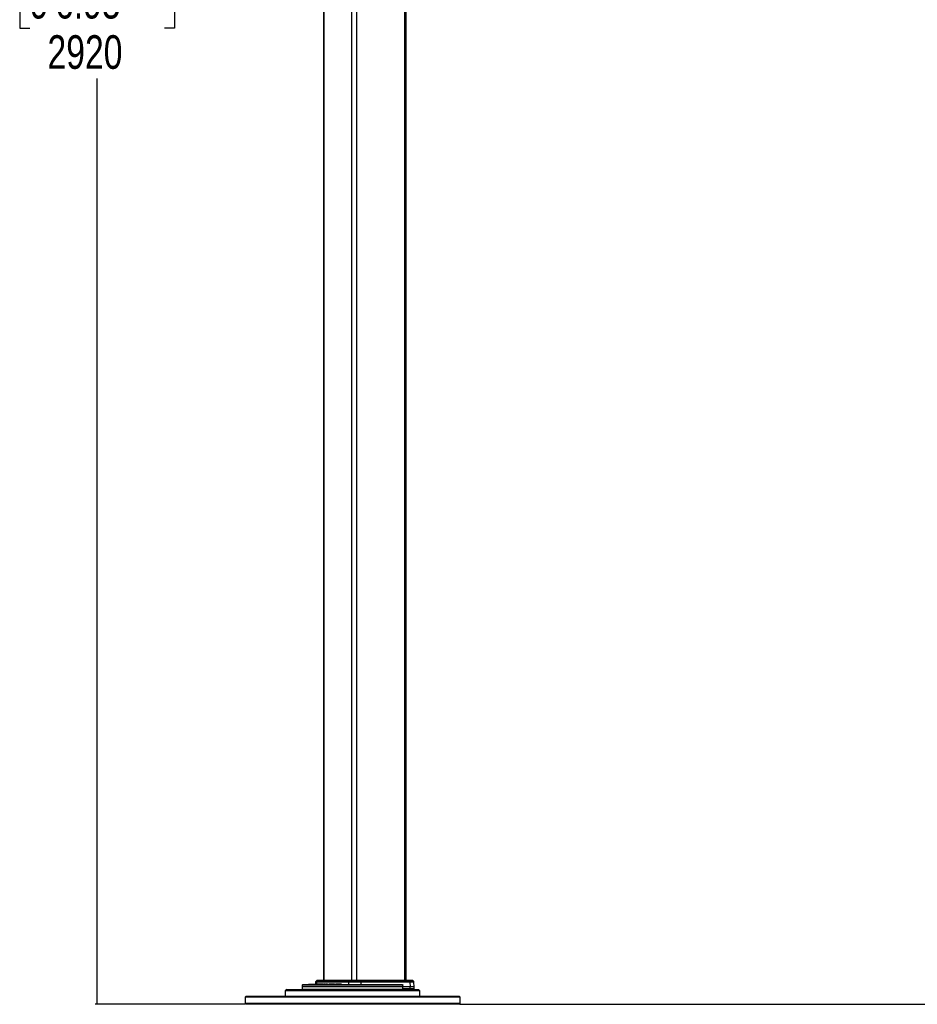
# Model space of a CAD drawing. Header units: millimetres. Extents: x 2575 to 18042, y 835 to 16320.
# Tile 1 of 64: x 2575 to 5247, y 1410 to 4341. Entities that reach past the tile are written whole.
import ezdxf

# ---------------------------------------------------------------- set-up
doc = ezdxf.new("R2010")
doc.units = ezdxf.units.MM
doc.header["$LTSCALE"] = 2
doc.layers.add('COMPONENT_GEOMETRY', color=7, linetype='Continuous')
doc.styles.add('SLDTEXTSTYLE0', font='TXT', dxfattribs={"width": 0.75})
doc.dimstyles.new('SLDDIMSTYLE1', dxfattribs={"dimtxt": 100, "dimasz": 6.604, "dimexe": 0, "dimexo": 0.0625, "dimgap": 25, "dimtad": 0, "dimtih": 1, "dimtoh": 1, "dimdec": 0, "dimrnd": 1e-09, "dimzin": 12, "dimdsep": 46, "dimtxsty": 'SLDTEXTSTYLE0', "dimsah": 1, "dimcen": 0.09, "dimadec": 0, "dimazin": 3, "dimtfac": 1, "dimtdec": 0, "dimtofl": 0, "dimtmove": 0, "dimatfit": 3, "dimfxl": 1, "dimfrac": 2, "dimtolj": 1, "dimtzin": 12, "dimarcsym": 0})

# ---------------------------------------------------------------- blocks, each defined once
blk = doc.blocks.new('_D_4')
at = {"layer": 'COMPONENT_GEOMETRY', "color": 7}
for p, q in [((3713.9, 7249.5), (2799.4, 7249.5)), ((2805.7, 7249.5), (2805.7, 4494.1)), ((2605.6, 4473.8), (2575.2, 4473.8)), ((2575.2, 4473.8), (2575.2, 4315)), ((3005.8, 4473.8), (3036.2, 4473.8)), ((3036.2, 4473.8), (3036.2, 4315)), ((2575.2, 4315), (2605.6, 4315)), ((3036.2, 4315), (3005.8, 4315)), ((2805.7, 1410), (2805.7, 4165.4)), ((3246.2, 1410), (2799.4, 1410))]:
    blk.add_line(p, q, dxfattribs=at)
for points in [[(2805.7, 7249.5), (2804.7, 7242.9), (2806.7, 7242.9)], [(2805.7, 1410), (2806.7, 1416.6), (2804.7, 1416.6)]]:
    blk.add_solid(points, dxfattribs=at)
at = {"layer": 'COMPONENT_GEOMETRY', "color": 7, "char_height": 100, "attachment_point": 1, "style": 'SLDTEXTSTYLE0'}
for s, insert in [('9\'6.95"', (2605.6, 4444)), ('2920', (2657.9, 4294.3))]:
    blk.add_mtext(s, dxfattribs=dict(at, insert=insert))
blk = doc.blocks.new('_D_5')
at = {"layer": 'COMPONENT_GEOMETRY', "color": 7}
for p, q in [((8881.7, 5900.6), (9410.2, 5900.6)), ((9403.9, 5900.6), (9403.9, 3819.6)), ((9203.8, 3799.3), (9173.3, 3799.3)), ((9173.3, 3799.3), (9173.3, 3640.6)), ((9603.9, 3799.3), (9634.4, 3799.3)), ((9634.4, 3799.3), (9634.4, 3640.6)), ((9173.3, 3640.6), (9203.8, 3640.6)), ((9634.4, 3640.6), (9603.9, 3640.6)), ((9403.9, 1410), (9403.9, 3491)), ((3885.3, 1410), (9410.2, 1410))]:
    blk.add_line(p, q, dxfattribs=at)
for points in [[(9403.9, 5900.6), (9402.8, 5894), (9404.9, 5894)], [(9403.9, 1410), (9404.9, 1416.6), (9402.8, 1416.6)]]:
    blk.add_solid(points, dxfattribs=at)
at = {"layer": 'COMPONENT_GEOMETRY', "color": 7, "char_height": 100, "attachment_point": 1, "style": 'SLDTEXTSTYLE0'}
for s, insert in [('7\'4.40"', (9203.8, 3769.5)), ('2245', (9256.1, 3619.9))]:
    blk.add_mtext(s, dxfattribs=dict(at, insert=insert))

msp = doc.modelspace()

# ---------------------------------------------------------------- linework, layer by layer
at = {"color": 7, "linetype": 'Continuous', "lineweight": 25}
for p, q in [((3479.15, 7229.05), (3479.15, 1481.05)), ((3724.96, 1481.05), (3724.96, 7229.05)), ((3415.95, 1467.12), (3415.77, 1462.05)), ((3417.95, 1469.05), (3713.47, 1469.05)), ((3434.04, 1469.61), (3434.04, 1469.05)), ((3434.7, 1469.61), (3434.7, 1469.05)), ((3437.3, 1469.61), (3437.3, 1469.05)), ((3441.93, 1469.61), (3441.93, 1469.05)), ((3448.18, 1469.61), (3448.18, 1469.05)), ((3453.21, 1469.05), (3453.21, 1469.61)), ((3453.21, 1469.55), (3458.87, 1469.55)), ((3455.64, 1476.11), (3455.41, 1469.55)), ((3459.23, 1480.46), (3456.23, 1477.46)), ((3554.18, 1476.11), (3458.3, 1476.11)), ((3461.65, 1480.46), (3458.85, 1477.46)), ((3458.85, 1477.46), (3554.39, 1477.46)), ((3458.87, 1469.55), (3458.87, 1469.05)), ((3459.05, 1469.05), (3459.05, 1469.61)), ((3460.1, 1469.55), (3460.1, 1469.05)), ((3460.64, 1481.05), (3462.96, 1481.05)), ((3555.48, 1480.46), (3461.65, 1480.46)), ((3461.96, 1469.61), (3461.96, 1469.05)), ((3462.96, 1481.05), (3555.99, 1481.05)), ((3467.18, 1469.55), (3467.18, 1469.05)), ((3469.18, 1469.55), (3467.18, 1469.55)), ((3469.18, 1469.55), (3469.18, 1469.05)), ((3471.24, 1469.55), (3469.18, 1469.55)), ((3469.31, 1469.55), (3469.31, 1469.61)), ((3471.24, 1469.55), (3471.24, 1469.05)), ((3473.23, 1469.55), (3471.24, 1469.55)), ((3472.32, 1469.55), (3472.32, 1469.61)), ((3473.23, 1469.55), (3473.23, 1469.05)), ((3477.47, 1469.55), (3473.23, 1469.55)), ((3474.71, 1469.61), (3474.71, 1469.05)), ((3478.38, 1469.61), (3478.38, 1469.05)), ((3479.65, 1469.55), (3479.65, 1469.05)), ((3483.82, 1469.55), (3479.65, 1469.55)), ((3481.8, 1469.61), (3481.8, 1469.05)), ((3485.24, 1469.55), (3485.24, 1469.05)), ((3485.47, 1469.55), (3485.47, 1469.05)), ((3486.71, 1469.55), (3485.47, 1469.55)), ((3486.71, 1469.55), (3486.71, 1469.05)), ((3488.9, 1469.55), (3486.71, 1469.55)), ((3489.23, 1469.55), (3489.23, 1469.05)), ((3489.25, 1469.55), (3489.25, 1469.05)), ((3489.62, 1469.55), (3489.62, 1469.05)), ((3491.65, 1469.55), (3491.65, 1469.05)), ((3496.33, 1469.55), (3496.33, 1469.05)), ((3497.87, 1469.55), (3496.33, 1469.55)), ((3497.87, 1469.55), (3497.87, 1469.05)), ((3498.63, 1469.55), (3498.63, 1469.05)), ((3500.84, 1469.55), (3498.63, 1469.55)), ((3499.19, 1469.55), (3499.19, 1469.61)), ((3500.88, 1469.55), (3500.88, 1469.05)), ((3501.03, 1469.55), (3501.03, 1469.05)), ((3502.65, 1469.55), (3501.03, 1469.55)), ((3502.65, 1469.55), (3502.65, 1469.05)), ((3505.13, 1469.55), (3502.65, 1469.55)), ((3505.48, 1469.61), (3505.48, 1469.05)), ((3508.1, 1469.55), (3508.1, 1469.05)), ((3508.1, 1469.55), (3508.19, 1469.55)), ((3508.19, 1469.55), (3508.19, 1469.05)), ((3508.19, 1469.55), (3508.58, 1469.55)), ((3508.58, 1469.55), (3508.58, 1469.05)), ((3511.07, 1469.55), (3508.58, 1469.55)), ((3509.15, 1469.61), (3509.15, 1469.55)), ((3511.07, 1469.55), (3511.07, 1469.05)), ((3511.7, 1469.55), (3511.07, 1469.55)), ((3511.55, 1469.55), (3511.55, 1469.61)), ((3511.7, 1469.55), (3511.7, 1469.05)), ((3515.77, 1469.55), (3515.77, 1469.05)), ((3517.4, 1469.55), (3517.4, 1469.05)), ((3518.08, 1469.61), (3518.08, 1469.05)), ((3518.88, 1469.55), (3518.88, 1469.05)), ((3522.57, 1469.05), (3522.57, 1469.61)), ((3522.6, 1469.05), (3522.6, 1469.61)), ((3524.19, 1469.61), (3524.19, 1469.05)), ((3528.42, 1469.55), (3528.42, 1469.05)), ((3528.46, 1469.05), (3528.46, 1469.61)), ((3532.89, 1469.55), (3532.89, 1469.05)), ((3533.27, 1469.05), (3533.27, 1469.61)), ((3554.18, 1476.11), (3554.09, 1469.05)), ((3590.69, 1476.11), (3554.18, 1476.11)), ((3555.48, 1480.46), (3554.39, 1477.46)), ((3554.39, 1477.46), (3590.36, 1477.46)), ((3588.67, 1480.46), (3555.48, 1480.46)), ((3555.99, 1481.05), (3587.87, 1481.05)), ((3587.87, 1481.05), (3733.05, 1481.05)), ((3588.67, 1480.46), (3590.36, 1477.46)), ((3734.04, 1480.46), (3588.67, 1480.46)), ((3590.36, 1477.46), (3736.13, 1477.46)), ((3590.69, 1476.11), (3590.82, 1469.05)), ((3736.54, 1476.11), (3590.69, 1476.11)), ((3715.7, 1462.05), (3715.53, 1467.12)), ((3733.05, 1481.05), (3743.47, 1481.05)), ((3736.13, 1477.46), (3734.04, 1480.46)), ((3736.54, 1476.11), (3736.89, 1462.05)), ((3747.88, 1477.46), (3744.88, 1480.46)), ((3748.96, 1462.05), (3748.47, 1476.11)), ((3369.77, 1454.05), (3365.77, 1450.05)), ((3365.77, 1450.05), (3365.77, 1434.05)), ((3765.77, 1450.05), (3365.77, 1450.05)), ((3369.77, 1454.05), (3761.77, 1454.05)), ((3415.77, 1462.05), (3416.02, 1455.01)), ((3715.7, 1462.05), (3415.77, 1462.05)), ((3736.89, 1456.05), (3715.49, 1456.05)), ((3715.52, 1455.01), (3715.56, 1456.05)), ((3736.89, 1462.05), (3715.7, 1462.05)), ((3736.89, 1456.05), (3736.89, 1462.05)), ((3748.96, 1462.05), (3736.89, 1462.05)), ((3748.96, 1456.05), (3736.89, 1456.05)), ((3748.96, 1456.05), (3748.96, 1462.05)), ((3765.77, 1450.05), (3761.77, 1454.05)), ((3765.77, 1434.05), (3765.77, 1450.05)), ((3248.77, 1434.05), (3245.77, 1431.05)), ((3245.77, 1431.05), (3245.77, 1413.05)), ((3339.5, 1431.05), (3245.77, 1431.05)), ((3245.77, 1413.05), (3248.77, 1410.05)), ((3245.77, 1413.05), (3339.5, 1413.05)), ((3248.77, 1434.05), (3341.62, 1434.05)), ((3341.62, 1410.05), (3248.77, 1410.05)), ((3885.77, 1431.05), (3339.5, 1431.05)), ((3339.5, 1413.05), (3885.77, 1413.05)), ((3341.62, 1434.05), (3882.77, 1434.05)), ((3882.77, 1410.05), (3341.62, 1410.05)), ((3885.77, 1431.05), (3882.77, 1434.05)), ((3882.77, 1410.05), (3885.77, 1413.05)), ((3885.77, 1413.05), (3885.77, 1431.05))]:
    msp.add_line(p, q, dxfattribs=at)
at = {"color": 8, "linetype": 'Continuous', "lineweight": 25}
for p, q in [((3480.23, 7229.05), (3480.23, 1481.05)), ((3562.66, 7229.05), (3562.66, 1481.05)), ((3577.45, 7229.05), (3577.45, 1481.05)), ((3720.13, 7229.05), (3720.13, 1481.05)), ((3715.53, 1467.12), (3415.95, 1467.12)), ((3458.3, 1476.11), (3455.64, 1476.11)), ((3456.23, 1477.46), (3458.85, 1477.46)), ((3458.3, 1476.11), (3458.09, 1469.55)), ((3461.65, 1480.46), (3459.23, 1480.46)), ((3744.88, 1480.46), (3734.04, 1480.46)), ((3736.13, 1477.46), (3747.88, 1477.46)), ((3748.47, 1476.11), (3736.54, 1476.11)), ((3416.02, 1455.01), (3715.52, 1455.01))]:
    msp.add_line(p, q, dxfattribs=at)
at = {"color": 7, "linetype": 'Continuous', "lineweight": 25, "flags": 128}
msp.add_lwpolyline([(3715.49, 1456.05), (3715.6, 1459.05), (3715.7, 1462.05)], dxfattribs=at)
at = {"color": 7, "linetype": 'Continuous', "lineweight": 25}
for centre, radius, start, end in [((3417.95, 1467.05), 2, 90, 178), ((3457.64, 1476.04), 2, 135, 178), ((3460.37, 1476.06), 2.07, 137.41459, 178.4362), ((3460.64, 1479.05), 2, 90, 135), ((3462.98, 1479.24), 1.81, 90.38266, 137.51033), ((3558.45, 1476.13), 4.27, 161.91623, 180.25683), ((3556.2, 1480.35), 0.727, 106.65962, 171.24129), ((3587.76, 1480.07), 0.982, 23.45489, 83.87749), ((3587.78, 1476.11), 2.91, 359.99977, 27.51991), ((3732.99, 1479.81), 1.23, 31.58853, 87.05195), ((3734.07, 1476.1), 2.48, 0.40261, 33.37144), ((3743.47, 1479.05), 2, 45, 90), ((3746.47, 1476.04), 2, 2, 45), ((3417.02, 1455.05), 1, 182, 270), ((3714.53, 1455.05), 1, 270, 358)]:
    msp.add_arc(centre, radius, start, end, dxfattribs=at)
for points, knots in [([(3434.7, 1469.55), (3434.72, 1469.55), (3434.77, 1469.55), (3435.04, 1469.55), (3435.35, 1469.55), (3435.74, 1469.55), (3436.04, 1469.55), (3436.2, 1469.55), (3436.3, 1469.55), (3436.4, 1469.55), (3436.51, 1469.55), (3436.57, 1469.55), (3436.6, 1469.55), (3436.6, 1469.55)], [0, 0, 0, 0, 0.0492584, 0.2037479, 0.4636619, 0.6743053, 0.8283181, 0.8952092, 0.9216597, 0.9492333, 0.9720454, 0.9972606, 1, 1, 1, 1]), ([(3437.31, 1469.55), (3437.3, 1469.55), (3437.3, 1469.55), (3437.34, 1469.55), (3437.69, 1469.55), (3438.34, 1469.55), (3439.27, 1469.55), (3439.98, 1469.55), (3440.33, 1469.55), (3440.45, 1469.55), (3440.53, 1469.55), (3440.61, 1469.55), (3440.69, 1469.55), (3440.76, 1469.55), (3440.81, 1469.55), (3440.85, 1469.55), (3440.86, 1469.55), (3440.87, 1469.55), (3440.87, 1469.55), (3440.87, 1469.55), (3440.87, 1469.55), (3440.87, 1469.55), (3440.87, 1469.55), (3441, 1469.55), (3441.12, 1469.55), (3441.23, 1469.55)], [0, 0, 0, 0, 0.0034076, 0.0138885, 0.0614169, 0.2749989, 0.5470878, 0.7210741, 0.7642061, 0.7786657, 0.7908502, 0.8023459, 0.8227622, 0.845446, 0.866132, 0.87503, 0.8788527, 0.8805126, 0.8812384, 0.8815568, 0.8816967, 0.8817582, 0.8817853, 0.8818065, 1, 1, 1, 1]), ([(3441.93, 1469.55), (3441.93, 1469.55), (3441.92, 1469.55), (3441.97, 1469.55), (3442.17, 1469.55), (3442.59, 1469.55), (3443.35, 1469.55), (3444.3, 1469.55), (3445.22, 1469.55), (3445.86, 1469.55), (3446.21, 1469.55), (3446.41, 1469.55), (3446.52, 1469.55), (3446.65, 1469.55), (3446.82, 1469.55), (3447.06, 1469.55), (3447.29, 1469.55), (3447.53, 1469.55), (3447.8, 1469.55), (3448.13, 1469.55), (3448.33, 1469.55), (3448.29, 1469.55), (3448.28, 1469.55)], [0, 0, 0, 0, 0.0012681, 0.0079862, 0.0151782, 0.0482375, 0.0925373, 0.1750946, 0.2374278, 0.2731984, 0.2992582, 0.3052978, 0.3110317, 0.3234999, 0.3708284, 0.4328911, 0.476155, 0.5354575, 0.6228264, 0.7313904, 0.9352754, 1, 1, 1, 1]), ([(3448.18, 1469.55), (3448.18, 1469.55), (3448.19, 1469.55), (3448.21, 1469.55), (3448.26, 1469.55), (3448.37, 1469.55), (3448.79, 1469.55), (3449.35, 1469.55), (3450.2, 1469.55), (3451.01, 1469.55), (3451.75, 1469.55), (3452.27, 1469.55), (3452.62, 1469.55), (3452.91, 1469.55), (3453.11, 1469.55), (3453.18, 1469.55), (3453.2, 1469.55), (3453.2, 1469.55), (3453.19, 1469.55)], [0, 0, 0, 0, 0.0101665, 0.0213359, 0.0325978, 0.0540065, 0.0790419, 0.2682756, 0.3605972, 0.5477391, 0.7124366, 0.7771396, 0.8418361, 0.9085833, 0.939812, 0.9556629, 0.9753348, 1, 1, 1, 1]), ([(3459.57, 1469.55), (3459.57, 1469.55), (3459.71, 1469.55), (3459.95, 1469.55), (3460.09, 1469.55), (3460.1, 1469.55)], [0, 0, 0, 0, 0.0268772, 0.8976527, 1, 1, 1, 1]), ([(3460.1, 1469.55), (3460.24, 1469.55), (3460.47, 1469.55), (3460.64, 1469.55), (3460.88, 1469.55), (3461.18, 1469.55), (3461.54, 1469.55), (3461.82, 1469.55), (3461.99, 1469.55), (3462.08, 1469.55), (3462.09, 1469.55), (3462.1, 1469.55), (3462.11, 1469.55), (3462.11, 1469.55), (3462.11, 1469.55)], [0, 0, 0, 0, 0.077458, 0.1290712, 0.1981436, 0.3214804, 0.5020608, 0.7221351, 0.8733599, 0.9637453, 0.9836325, 0.992289, 0.9990106, 1, 1, 1, 1]), ([(3466.83, 1469.55), (3466.73, 1469.55), (3466.36, 1469.55), (3465.61, 1469.55), (3464.66, 1469.55), (3463.76, 1469.55), (3463.05, 1469.55), (3462.44, 1469.55), (3462.09, 1469.55), (3461.98, 1469.55), (3461.96, 1469.55), (3461.96, 1469.55)], [0, 0, 0, 0, 0.0427239, 0.1532555, 0.3055577, 0.4606136, 0.6159757, 0.7446108, 0.9259944, 0.9828107, 1, 1, 1, 1]), ([(3474.73, 1469.55), (3474.72, 1469.55), (3474.69, 1469.55), (3474.93, 1469.55), (3475.5, 1469.55), (3476.56, 1469.55), (3477.65, 1469.55), (3478.37, 1469.55), (3478.69, 1469.55)], [0, 0, 0, 0, 0.0196718, 0.1431194, 0.3924318, 0.6146531, 0.830303, 1, 1, 1, 1]), ([(3478.4, 1469.55), (3478.4, 1469.55), (3478.36, 1469.55), (3478.49, 1469.55), (3478.71, 1469.55), (3479.12, 1469.55), (3479.44, 1469.55), (3479.65, 1469.55)], [0, 0, 0, 0, 0.0472176, 0.1788558, 0.3603917, 0.5692756, 1, 1, 1, 1]), ([(3481.85, 1469.55), (3481.84, 1469.55), (3481.77, 1469.55), (3482.13, 1469.55), (3482.97, 1469.55), (3483.83, 1469.55), (3484.41, 1469.55), (3484.5, 1469.55)], [0, 0, 0, 0, 0.0938295, 0.3591026, 0.6150404, 0.9410293, 1, 1, 1, 1]), ([(3485.47, 1469.55), (3485.41, 1469.55), (3485.3, 1469.55), (3485.23, 1469.55), (3485.24, 1469.55), (3485.24, 1469.55)], [0, 0, 0, 0, 0.4765106, 0.8964065, 1, 1, 1, 1]), ([(3489.25, 1469.55), (3489.24, 1469.55), (3489.23, 1469.55), (3489.23, 1469.55), (3489.23, 1469.55)], [0, 0, 0, 0, 0.5595878, 1, 1, 1, 1]), ([(3491.65, 1469.55), (3491.18, 1469.55), (3490.34, 1469.55), (3489.84, 1469.55), (3489.62, 1469.55)], [0, 0, 0, 0, 0.5636446, 1, 1, 1, 1]), ([(3491.65, 1469.55), (3492.05, 1469.55), (3492.83, 1469.55), (3494.37, 1469.55), (3495.39, 1469.55), (3495.99, 1469.55)], [0, 0, 0, 0, 0.2962455, 0.5875261, 1, 1, 1, 1]), ([(3498.63, 1469.55), (3498.56, 1469.55), (3498.42, 1469.55), (3498.2, 1469.55), (3498.01, 1469.55), (3497.92, 1469.55), (3497.87, 1469.55)], [0, 0, 0, 0, 0.30200957, 0.56440716, 0.77093002, 1, 1, 1, 1]), ([(3500.89, 1469.55), (3500.89, 1469.55), (3500.88, 1469.55), (3500.92, 1469.55), (3500.99, 1469.55), (3501.03, 1469.55)], [0, 0, 0, 0, 0.0908772, 0.5123247, 1, 1, 1, 1]), ([(3507.75, 1469.55), (3507.61, 1469.55), (3507.17, 1469.55), (3506.58, 1469.55), (3506, 1469.55), (3505.69, 1469.55), (3505.56, 1469.55), (3505.53, 1469.55), (3505.49, 1469.55), (3505.49, 1469.55), (3505.48, 1469.55)], [0, 0, 0, 0, 0.1078744, 0.3331021, 0.557523, 0.7727958, 0.8675883, 0.942079, 0.9837087, 1, 1, 1, 1]), ([(3511.7, 1469.55), (3511.74, 1469.55), (3511.81, 1469.55), (3512.04, 1469.55), (3512.45, 1469.55), (3513.06, 1469.55), (3514.17, 1469.55), (3515.13, 1469.55), (3515.77, 1469.55)], [0, 0, 0, 0, 0.1208704, 0.2065795, 0.3411145, 0.5030267, 0.6676895, 1, 1, 1, 1]), ([(3517.4, 1469.55), (3517.11, 1469.55), (3516.59, 1469.55), (3516.02, 1469.55), (3515.77, 1469.55)], [0, 0, 0, 0, 0.5577141, 1, 1, 1, 1]), ([(3518.88, 1469.55), (3518.66, 1469.55), (3518.24, 1469.55), (3518.03, 1469.55), (3518.09, 1469.55), (3518.09, 1469.55)], [0, 0, 0, 0, 0.4984611, 0.9745356, 1, 1, 1, 1]), ([(3522.6, 1469.55), (3522.6, 1469.55), (3522.6, 1469.55), (3522.59, 1469.55), (3522.57, 1469.55), (3522.57, 1469.55), (3522.57, 1469.55), (3522.56, 1469.55), (3522.55, 1469.55), (3522.52, 1469.55), (3522.48, 1469.55), (3522.41, 1469.55), (3522.34, 1469.55), (3522.3, 1469.55), (3522.29, 1469.55), (3522.28, 1469.55), (3522.28, 1469.55), (3522.28, 1469.55), (3522.28, 1469.55), (3522.28, 1469.55), (3522.28, 1469.55), (3522.06, 1469.55), (3521.61, 1469.55), (3520.77, 1469.55), (3519.78, 1469.55), (3519.18, 1469.55), (3518.88, 1469.55)], [0, 0, 0, 0, 0.0005174, 0.0108277, 0.05806, 0.0697084, 0.073444, 0.0766355, 0.0798502, 0.0840827, 0.0925397, 0.1107398, 0.1281763, 0.1341195, 0.1362056, 0.1370046, 0.1373317, 0.1374708, 0.1375311, 0.1375574, 0.137569, 0.137578, 0.281397, 0.4254633, 0.7128562, 1, 1, 1, 1]), ([(3526.91, 1469.55), (3526.91, 1469.55), (3526.92, 1469.55), (3526.69, 1469.55), (3526.25, 1469.55), (3525.89, 1469.55), (3525.63, 1469.55), (3525.45, 1469.55), (3525.31, 1469.55), (3525.21, 1469.55), (3525.05, 1469.55), (3524.71, 1469.55), (3524.28, 1469.55), (3523.76, 1469.55), (3523.45, 1469.55), (3523.3, 1469.55)], [0, 0, 0, 0, 0.04264, 0.2413069, 0.3519287, 0.4651499, 0.5097733, 0.549133, 0.5623464, 0.5759822, 0.5934835, 0.6595076, 0.7931897, 0.900205, 1, 1, 1, 1]), ([(3528.42, 1469.55), (3528.42, 1469.55), (3528.41, 1469.55), (3528.39, 1469.55), (3528.38, 1469.55), (3528.35, 1469.55), (3528.32, 1469.55), (3528.23, 1469.55), (3528.07, 1469.55), (3527.91, 1469.55), (3527.81, 1469.55), (3527.76, 1469.55), (3527.74, 1469.55), (3527.73, 1469.55), (3527.73, 1469.55), (3527.72, 1469.55), (3527.72, 1469.55), (3527.72, 1469.55), (3527.39, 1469.55), (3526.74, 1469.55), (3525.85, 1469.55), (3525.11, 1469.55), (3524.37, 1469.55), (3524.31, 1469.55), (3524.27, 1469.55)], [0, 0, 0, 0, 0.0062392, 0.0103862, 0.01359177, 0.01651026, 0.02049199, 0.03003195, 0.06047666, 0.09163899, 0.10535569, 0.11139115, 0.11404663, 0.11521501, 0.11572908, 0.11595528, 0.1160548, 0.11609859, 0.116133, 0.27267897, 0.43275986, 0.59314701, 0.74967728, 1, 1, 1, 1]), ([(3532.89, 1469.55), (3532.85, 1469.55), (3532.79, 1469.55), (3532.71, 1469.55), (3532.65, 1469.55), (3532.6, 1469.55), (3532.55, 1469.55), (3532.47, 1469.55), (3532.22, 1469.55), (3531.83, 1469.55), (3531.27, 1469.55), (3530.61, 1469.55), (3529.9, 1469.55), (3529.36, 1469.55), (3529.12, 1469.55)], [0, 0, 0, 0, 0.0184344, 0.033453, 0.04711, 0.0682059, 0.0915167, 0.2070418, 0.2923165, 0.435966, 0.6031341, 0.7030797, 0.8665537, 1, 1, 1, 1]), ([(3533.27, 1469.55), (3533.27, 1469.55), (3533.28, 1469.55), (3533.26, 1469.55), (3533.25, 1469.55), (3533.25, 1469.55), (3533.24, 1469.55), (3533.23, 1469.55), (3533.22, 1469.55), (3533.2, 1469.55), (3533.09, 1469.55), (3532.98, 1469.55), (3532.89, 1469.55)], [0, 0, 0, 0, 0.0084786, 0.2722149, 0.3037721, 0.326614, 0.343867, 0.35772, 0.3743066, 0.3960187, 0.4765481, 1, 1, 1, 1]), ([(3713.47, 1469.05), (3713.78, 1469.01), (3714.31, 1468.94), (3714.94, 1468.5), (3715.31, 1468), (3715.49, 1467.53), (3715.52, 1467.23), (3715.53, 1467.12)], [0, 0, 0, 0, 0.3457648, 0.5808804, 0.7587515, 0.9025013, 1, 1, 1, 1])]:
    msp.add_open_spline(points, degree=3, knots=knots, dxfattribs=at)

# ---------------------------------------------------------------- dimensions: what is measured, and where the dimension line sits
at = {"layer": 'COMPONENT_GEOMETRY', "color": 7}
for base, p1, p2, picture, middle in [((2805.71, 1410.05), (3716.47, 7249.5), (3248.77, 1410.05), '_D_4', (2805.71, 4329.77)), ((9403.8607, 1410.0453), (8879.1875, 5900.5549), (3882.7705, 1410.0453), '_D_5', (9403.8607, 3655.3001))]:
    dim = msp.add_linear_dim(base=base, p1=p1, p2=p2, angle=90, dimstyle='SLDDIMSTYLE1', dxfattribs=at)
    dim.commit()
    dim.dimension.update_dxf_attribs({"geometry": picture, "text_midpoint": middle, "dimtype": 160})

doc.saveas('drawing.dxf')
